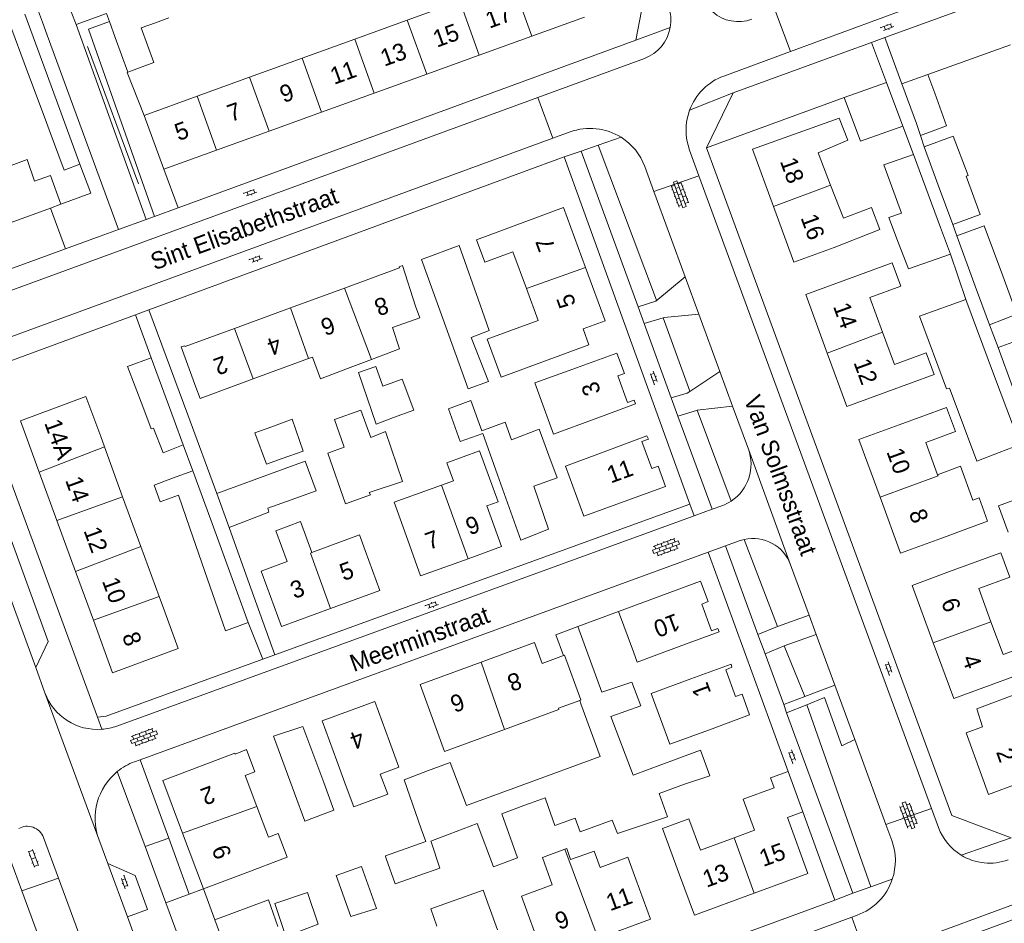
# Model space of a CAD drawing. Extents: x 99476 to 102828, y 406437 to 407931.
# Tile 83 of 162: x 100767 to 100882, y 406866 to 406971. Entities that reach past the tile are written whole.
import ezdxf

# ---------------------------------------------------------------- set-up
doc = ezdxf.new("R2010")
doc.units = 0
doc.header["$MEASUREMENT"] = 0
for name, color, linetype, lineweight in [('BG_bijgebouw', 253, 'Continuous', 0), ('BG_dakoverstek', 253, 'Continuous', 13), ('BG_dakoverstek bijgebouw', 253, 'Continuous', 0), ('BG_heg haag', 253, 'Continuous', 0), ('BG_hek', 253, 'Continuous', 0), ('BG_hoofdgebouw', 253, 'Continuous', 13), ('BG_huisnummer', 253, 'Continuous', 0), ('BG_kant verharding', 253, 'Continuous', 0), ('BG_muur', 253, 'Continuous', 0), ('BG_open verharding', 253, 'Continuous', 0), ('BG_schutting', 253, 'Continuous', 0), ('BG_straatnaam', 253, 'Continuous', 0), ('BG_tussenmuur', 253, 'Continuous', 0), ('BG_vlakafsluiter', 253, 'Continuous', 0)]:
    doc.layers.add(name, color=color, linetype=linetype, lineweight=lineweight)
doc.styles.add('Style-WORKING', font='WORKING.shx')

# ---------------------------------------------------------------- blocks, each defined once
blk = doc.blocks.new('S02OV6')
at = {"layer": 'BG_open verharding', "linetype": 'Continuous', "lineweight": 0}
for p, q in [((0, 0.20784), (1.371449, 0.20784)), ((0.085505, 0.20784), (0.085505, 0.268177)), ((0.485, -0.192), (0.486, 0.207)), ((0.885505, 0.20784), (0.885505, 0.31106)), ((1.285, -0.193), (1.285, 0.207)), ((0.268333, -0.19216), (1.549656, -0.19216)), ((0.885505, -0.32925), (0.885505, -0.19216))]:
    blk.add_line(p, q, dxfattribs=at)
blk = doc.blocks.new('S02OV4')
at = {"layer": 'BG_open verharding', "linetype": 'Continuous', "lineweight": 0}
for p, q in [((0, -0.200092), (0, 0.200092)), ((0, 0.2), (3.201, 0.2)), ((0.214, 0.6), (2.9, 0.6)), ((0.4, 0.199), (0.4, 0.6)), ((0.8, 0.6), (0.8, 0.7)), ((0.8, -0.2), (0.8, 0.2)), ((1.2, 0.2), (1.2, 0.6)), ((1.6, 0.6), (1.6, 0.7)), ((1.6, -0.2), (1.6, 0.2)), ((2, 0.199), (2, 0.6)), ((2.4, 0.6), (2.4, 0.7)), ((2.4, -0.2), (2.4, 0.2)), ((2.8, 0.2), (2.8, 0.6)), ((3.2, -0.199908), (3.2, 0.200092)), ((0, -0.2), (3.2, -0.199)), ((0.31, -0.6), (2.9, -0.6)), ((0.4, -0.6), (0.399, -0.2)), ((0.8, -0.7), (0.8, -0.6)), ((1.2, -0.6), (1.2, -0.2)), ((1.6, -0.7), (1.6, -0.6)), ((2, -0.6), (1.999, -0.2)), ((2.4, -0.7), (2.4, -0.6)), ((2.8, -0.6), (2.8, -0.2))]:
    blk.add_line(p, q, dxfattribs=at)
blk = doc.blocks.new('S02OV2')
at = {"layer": 'BG_open verharding', "linetype": 'Continuous', "lineweight": 0}
for p, q in [((0.052866, 0.482148), (0.183301, 0.482148)), ((0.183301, -1.01785), (0.183301, 0.982147)), ((0.183301, 0.895191), (0.705039, 0.895191)), ((0.705039, -1.01785), (0.705039, 0.982147)), ((0.705039, 0.43867), (0.835473, 0.43867)), ((0.052866, -0.517416), (0.183301, -0.517416)), ((0.183301, -0.017851), (0.705039, -0.017851)), ((0.183301, -0.930894), (0.705039, -0.930894)), ((0.705039, -0.473938), (0.835473, -0.473938))]:
    blk.add_line(p, q, dxfattribs=at)

msp = doc.modelspace()

# ---------------------------------------------------------------- linework, layer by layer
at = {"layer": 'BG_bijgebouw', "linetype": 'Continuous', "lineweight": 0}
for p, q in [((100765.974, 406971.384), (100768.206, 406965.366)), ((100770.101, 406966.063), (100767.882, 406972.097)), ((100777.41, 406972.19), (100777.75, 406971.265)), ((100777.75, 406971.265), (100778.44, 406969.39)), ((100781.454, 406970.495), (100783.13, 406971.11)), ((100783.13, 406971.11), (100784.68, 406971.676)), ((100768.206, 406965.366), (100770.243, 406959.875)), ((100772.122, 406960.566), (100770.101, 406966.063)), ((100870.332, 406963.976), (100873.345, 406965.076)), ((100873.345, 406965.076), (100874.15, 406962.872)), ((100868.509, 406964.139), (100863.586, 406962.365)), ((100870.417, 406959.052), (100868.509, 406964.139)), ((100872.022, 406959.349), (100870.332, 406963.976)), ((100770.243, 406959.875), (100770.72, 406958.59)), ((100774.32, 406954.59), (100772.122, 406960.566)), ((100770.72, 406958.59), (100772.46, 406953.9)), ((100872.918, 406956.641), (100874.559, 406952.168)), ((100874.843, 406947.195), (100871.69, 406955.748)), ((100772.46, 406953.9), (100774.32, 406954.59)), ((100874.559, 406952.168), (100876.253, 406947.552)), ((100875.983, 406944.101), (100874.843, 406947.195)), ((100882.099, 406941.548), (100879.944, 406947.399)), ((100876.742, 406946.219), (100878.888, 406940.37)), ((100816.685, 406936.605), (100814.208, 406943.481)), ((100878.888, 406940.37), (100880.549, 406935.842)), ((100821.061, 406938.164), (100822.117, 406935.177)), ((100881.02, 406930.143), (100877.77, 406938.817)), ((100881.572, 406933.202), (100884.575, 406934.299)), ((100782.62, 406932.01), (100785.304, 406924.737)), ((100884.117, 406921.878), (100881.02, 406930.143)), ((100785.304, 406924.737), (100786.374, 406921.838)), ((100805.182, 406921.578), (100804.067, 406924.781)), ((100794.727, 406923.23), (100796.607, 406923.91)), ((100823.092, 406918.345), (100821.379, 406923.169)), ((100797.95, 406920.244), (100796.098, 406919.593)), ((100787.518, 406918.819), (100785.114, 406917.944)), ((100789.612, 406913.07), (100787.518, 406918.819)), ((100797.726, 406918.875), (100790.313, 406916.17)), ((100785.809, 406915.953), (100787.143, 406912.134)), ((100790.313, 406916.17), (100791.745, 406912.199)), ((100791.788, 406907.095), (100789.612, 406913.07)), ((100787.143, 406912.134), (100789.224, 406906.173)), ((100793.971, 406901.101), (100791.788, 406907.095)), ((100832.469, 406900.623), (100835.284, 406892.966)), ((100832.839, 406891.626), (100832.696, 406892.015)), ((100835.091, 406885.477), (100832.839, 406891.626)), ((100799.376, 406881.19), (100796.916, 406887.82)), ((100826.165, 406882.203), (100835.091, 406885.477)), ((100838.924, 406883.297), (100843.974, 406885.15)), ((100826.168, 406879.739), (100823.577, 406878.776)), ((100820.701, 406877.65), (100817.45, 406876.408)), ((100810.088, 406873.577), (100810.015, 406873.781)), ((100790.074, 406866.392), (100796.322, 406868.753)), ((100791.421, 406862.717), (100790.074, 406866.392))]:
    msp.add_line(p, q, dxfattribs=at)
at = {"layer": 'BG_bijgebouw', "linetype": 'Continuous', "lineweight": 0, "flags": 128}
for points in [[(100863.586, 406962.365), (100865.484, 406957.304), (100870.417, 406959.052)], [(100871.69, 406955.748), (100868.23, 406954.53), (100870.261, 406948.895), (100868.79, 406948.365), (100869.939, 406945.382)], [(100814.208, 406943.481), (100818.608, 406945.101), (100821.061, 406938.164)], [(100869.939, 406945.382), (100871.089, 406942.399), (100875.983, 406944.101)], [(100880.549, 406935.842), (100883.743, 406937.086), (100882.099, 406941.548)], [(100877.77, 406938.817), (100872.374, 406936.845), (100875.542, 406928.38), (100875.895, 406928.463), (100875.966, 406928.271)], [(100822.031, 406929.247), (100819.648, 406928.377), (100816.685, 406936.605)], [(100886.277, 406929.698), (100883.256, 406928.595), (100881.572, 406933.202)], [(100782.62, 406932.01), (100779.88, 406930.97), (100781.65, 406926.3)], [(100806.84, 406930.281), (100808.886, 406930.981), (100809.702, 406928.681)], [(100810.952, 406925.022), (100808.908, 406924.268), (100806.84, 406930.281)], [(100809.702, 406928.681), (100811.96, 406929.496), (100813.303, 406925.889), (100810.952, 406925.022)], [(100875.966, 406928.271), (100879.061, 406919.949), (100881.701, 406920.956)], [(100782.889, 406923.804), (100782.633, 406923.706), (100781.65, 406926.3)], [(100817.358, 406926.034), (100819.975, 406926.998), (100821.263, 406923.484)], [(100804.067, 406924.781), (100807.128, 406925.88), (100808.277, 406922.712)], [(100821.379, 406923.169), (100818.715, 406922.237), (100817.358, 406926.034)], [(100796.607, 406923.91), (100799.121, 406924.819), (100800.397, 406921.104), (100797.95, 406920.244)], [(100821.263, 406923.484), (100823.975, 406924.468), (100824.719, 406922.444), (100827.969, 406923.651), (100829.088, 406920.591)], [(100786.374, 406921.838), (100784.048, 406920.908), (100782.889, 406923.804)], [(100808.277, 406922.712), (100809.996, 406923.393), (100812.01, 406917.573), (100808.1, 406916.289)], [(100808.1, 406916.289), (100808.238, 406915.989), (100805.332, 406914.97), (100803.289, 406920.882), (100805.182, 406921.578)], [(100829.088, 406920.591), (100830.044, 406917.976), (100827.321, 406916.998), (100829.042, 406912.003), (100825.797, 406910.729), (100823.092, 406918.345)], [(100798.976, 406915.43), (100801.897, 406916.475), (100800.639, 406919.938), (100797.726, 406918.875)], [(100791.745, 406912.199), (100796.391, 406913.963), (100796.249, 406914.454), (100798.976, 406915.43)], [(100789.224, 406906.173), (100791.331, 406900.14), (100793.971, 406901.101)], [(100830.794, 406897.237), (100829.897, 406899.678), (100832.469, 406900.623)], [(100835.284, 406892.966), (100838.761, 406894.137), (100839.815, 406891.393), (100836.343, 406890.151), (100838.924, 406883.297)], [(100796.916, 406887.82), (100800.35, 406888.969), (100802.788, 406882.411)], [(100814.167, 406877.004), (100812.185, 406882.742), (100814.93, 406883.774)], [(100814.93, 406883.774), (100817.566, 406884.765), (100819.483, 406879.752), (100826.165, 406882.203)], [(100802.788, 406882.411), (100803.981, 406879.204), (100800.588, 406877.922), (100799.376, 406881.19)], [(100844.939, 406882.242), (100841.978, 406881.142), (100842.926, 406878.43), (100839.775, 406877.366)], [(100823.577, 406878.776), (100825.438, 406873.628), (100822.621, 406872.597), (100820.701, 406877.65)], [(100839.775, 406877.366), (100837.091, 406876.459), (100836.489, 406878.031), (100832.727, 406876.661), (100832.174, 406878.265), (100829.784, 406877.426)], [(100817.45, 406876.408), (100815.299, 406875.586), (100815.331, 406875.491)], [(100815.331, 406875.491), (100816.367, 406872.421), (100813.892, 406871.568)], [(100813.892, 406871.568), (100811.144, 406870.621), (100810.088, 406873.577)], [(100807.193, 406872.624), (100804.257, 406871.581), (100805.969, 406866.796), (100808.945, 406867.742), (100807.193, 406872.624)]]:
    msp.add_lwpolyline(points, dxfattribs=at)
at = {"layer": 'BG_dakoverstek', "linetype": 'Continuous', "lineweight": 13, "flags": 128}
for points in [[(100770.871, 406953.274), (100769.016, 406952.625), (100768.154, 406955.138), (100765.678, 406954.201)], [(100801.485, 406932.079), (100802.415, 406929.55), (100805.564, 406930.741)], [(100833.297, 406874.007), (100834.378, 406874.396), (100835.079, 406872.524)], [(100822.123, 406867.91), (100821.406, 406869.87), (100815.294, 406867.671), (100816.012, 406865.674)]]:
    msp.add_lwpolyline(points, dxfattribs=at)
at = {"layer": 'BG_dakoverstek bijgebouw', "linetype": 'Continuous', "lineweight": 0}
for p, q in [((100778.44, 406969.39), (100779.926, 406965.353)), ((100872.48, 406957.965), (100872.022, 406959.349)), ((100872.918, 406956.641), (100876.309, 406957.875)), ((100878.063, 406953.275), (100876.309, 406957.875)), ((100877.818, 406953.185), (100878.063, 406953.275)), ((100876.742, 406946.219), (100879.944, 406947.399)), ((100794.727, 406923.23), (100796.098, 406919.593)), ((100884.117, 406921.878), (100881.701, 406920.956)), ((100828.745, 406880.387), (100829.784, 406877.426)), ((100826.168, 406879.739), (100826.931, 406880.02)), ((100809.991, 406873.851), (100810.015, 406873.781)), ((100796.322, 406868.753), (100797.427, 406865.618))]:
    msp.add_line(p, q, dxfattribs=at)
at = {"layer": 'BG_dakoverstek bijgebouw', "linetype": 'Continuous', "lineweight": 0, "flags": 128}
for points in [[(100779.926, 406965.353), (100782.935, 406966.457), (100781.454, 406970.495)], [(100872.48, 406957.965), (100875.534, 406959.08), (100874.15, 406962.872)], [(100876.253, 406947.552), (100879.457, 406948.73), (100877.818, 406953.185)], [(100822.117, 406935.177), (100820.031, 406934.366), (100822.031, 406929.247)], [(100785.114, 406917.944), (100782.972, 406917.149), (100783.706, 406915.172), (100785.809, 406915.953)], [(100882.714, 406911.655), (100881.594, 406914.729), (100886.238, 406916.422)], [(100844.939, 406882.242), (100847.887, 406883.22), (100846.798, 406886.186), (100843.974, 406885.15)], [(100826.931, 406880.02), (100828.651, 406880.655), (100828.745, 406880.387)], [(100814.167, 406877.004), (100814.713, 406875.55), (100809.991, 406873.851)], [(100797.068, 406868.318), (100798.359, 406864.469), (100802.141, 406865.879), (100800.883, 406869.609), (100797.068, 406868.318)]]:
    msp.add_lwpolyline(points, dxfattribs=at)
at = {"layer": 'BG_heg haag', "linetype": 'Continuous', "lineweight": 0}
for p, q in [((100868.334, 406969.39), (100890.11, 406977.36)), ((100868.509, 406964.139), (100866.769, 406968.817)), ((100870.332, 406963.976), (100868.334, 406969.39)), ((100863.526, 406967.63), (100850.63, 406962.91)), ((100850.63, 406962.91), (100847.51, 406956.49)), ((100847.51, 406956.49), (100848.472, 406953.873)), ((100816.293, 406950.096), (100830.87, 406955.47)), ((100830.87, 406955.47), (100833.017, 406949.542)), ((100790.313, 406916.17), (100786.911, 406925.36)), ((100778.677, 406883.705), (100781.918, 406874.94)), ((100781.918, 406874.94), (100784.342, 406868.386))]:
    msp.add_line(p, q, dxfattribs=at)
at = {"layer": 'BG_hek', "linetype": 'Continuous', "lineweight": 0}
msp.add_line((100781.144, 406952.312), (100775.207, 406968.316), dxfattribs=at)
at = {"layer": 'BG_hek', "linetype": 'Continuous', "lineweight": 0, "flags": 128}
msp.add_lwpolyline([(100774.32, 406954.59), (100775.57, 406951.221), (100772.103, 406949.94)], dxfattribs=at)
at = {"layer": 'BG_hoofdgebouw', "linetype": 'Continuous', "lineweight": 13}
for p, q in [((100812.542, 406971.405), (100818.678, 406973.627)), ((100806.407, 406969.184), (100812.542, 406971.405)), ((100833.232, 406971.753), (100827.094, 406969.536)), ((100800.27, 406966.963), (100806.407, 406969.184)), ((100827.094, 406969.536), (100820.956, 406967.32)), ((100794.134, 406964.741), (100800.27, 406966.963)), ((100820.956, 406967.32), (100814.818, 406965.103)), ((100787.998, 406962.52), (100794.134, 406964.741)), ((100814.818, 406965.103), (100808.681, 406962.887)), ((100781.81, 406960.28), (100787.998, 406962.52)), ((100808.681, 406962.887), (100802.543, 406960.67)), ((100784.13, 406954.02), (100781.81, 406960.28)), ((100802.543, 406960.67), (100796.405, 406958.453)), ((100796.405, 406958.453), (100790.267, 406956.236)), ((100790.267, 406956.236), (100784.13, 406954.02)), ((100772.103, 406949.94), (100770.871, 406953.274)), ((100770.87, 406949.484), (100772.103, 406949.94)), ((100805.224, 406940.146), (100798.897, 406937.819)), ((100798.897, 406937.819), (100792.385, 406935.424)), ((100821.891, 406934.171), (100824.546, 406935.143)), ((100833.08, 406935.386), (100833.773, 406933.494)), ((100821.891, 406934.171), (100823.513, 406929.739)), ((100823.513, 406929.739), (100833.773, 406933.494)), ((100801.485, 406932.079), (100801.023, 406931.909)), ((100801.023, 406931.909), (100794.547, 406929.528)), ((100808.382, 406931.807), (100805.564, 406930.741)), ((100777.177, 406921.604), (100776.74, 406922.8)), ((100779.304, 406915.789), (100777.177, 406921.604)), ((100769.561, 406918.669), (100771.629, 406913.014)), ((100781.434, 406909.968), (100779.304, 406915.789)), ((100771.629, 406913.014), (100773.801, 406907.072)), ((100783.566, 406904.137), (100781.434, 406909.968)), ((100773.801, 406907.072), (100775.884, 406901.373)), ((100784.07, 406902.76), (100783.566, 406904.137)), ((100837.22, 406902.39), (100838.96, 406897.7)), ((100823.915, 406888.618), (100830.266, 406890.952)), ((100804.33, 406884.95), (100805.427, 406881.965)), ((100857.037, 406883.706), (100855.095, 406882.997)), ((100858.752, 406878.999), (100857.037, 406883.706)), ((100850.711, 406875.974), (100853.117, 406876.864)), ((100788.74, 406870.03), (100786.314, 406876.513)), ((100793.42, 406871.78), (100788.74, 406870.03)), ((100822.123, 406867.91), (100823.101, 406865.24))]:
    msp.add_line(p, q, dxfattribs=at)
at = {"layer": 'BG_hoofdgebouw', "linetype": 'Continuous', "lineweight": 13, "flags": 128}
for points in [[(100864.01, 406957.4), (100863.01, 406959.98), (100852.88, 406956.35), (100855.332, 406949.653)], [(100861.993, 406952.162), (100860.53, 406955.936), (100864.01, 406957.4)], [(100862.41, 406944.88), (100867.762, 406946.956), (100866.753, 406949.556), (100863.494, 406948.292), (100861.993, 406952.162)], [(100764.191, 406950.81), (100765.425, 406947.471), (100770.87, 406949.484)], [(100821.6, 406943.16), (100820.63, 406945.78), (100830.8, 406949.56), (100833.374, 406942.552)], [(100855.332, 406949.653), (100857.71, 406943.16), (100862.41, 406944.88)], [(100821.6, 406943.16), (100824.893, 406944.37), (100826.466, 406940.09)], [(100813.51, 406938.01), (100811.981, 406942.77), (100811.61, 406942.61), (100811.65, 406942.51), (100805.224, 406940.146)], [(100833.374, 406942.552), (100835.66, 406936.33), (100833.08, 406935.386)], [(100863.78, 406941.1), (100869.185, 406943.074), (100870.177, 406940.357), (100866.582, 406939.045), (100868.066, 406934.98)], [(100826.466, 406940.09), (100827.839, 406936.353), (100824.546, 406935.143)], [(100863.78, 406941.1), (100859.091, 406939.39), (100861.587, 406932.553)], [(100810.841, 406935.519), (100813.999, 406936.68), (100813.51, 406938.01)], [(100810.841, 406935.519), (100811.646, 406933.041), (100808.382, 406931.807)], [(100792.385, 406935.424), (100786.61, 406933.3), (100786.56, 406933.41), (100786.14, 406933.27), (100787.86, 406928.58)], [(100868.066, 406934.98), (100869.438, 406931.22), (100873.167, 406932.581), (100874.096, 406930.037), (100868.57, 406928.02)], [(100834.5, 406924.86), (100839.19, 406926.62), (100839.04, 406927.04), (100838.29, 406926.79), (100837.16, 406929.91), (100837.92, 406930.18), (100837.01, 406932.54), (100832.31, 406930.83)], [(100861.587, 406932.553), (100863.87, 406926.3), (100868.57, 406928.02)], [(100832.31, 406930.83), (100827.45, 406929.066), (100829.62, 406923.089), (100834.5, 406924.86)], [(100794.547, 406929.528), (100788.349, 406927.249), (100787.86, 406928.58)], [(100776.74, 406922.8), (100775.01, 406927.49), (100767.371, 406924.66), (100769.561, 406918.669)], [(100870.01, 406924.17), (100875.536, 406926.193), (100876.565, 406923.383), (100873.113, 406922.119), (100874.492, 406918.352)], [(100870.01, 406924.17), (100865.31, 406922.46), (100867.773, 406915.732)], [(100831.45, 406918.2), (100833.16, 406913.51), (100842.72, 406916.99), (100841.87, 406919.36), (100841.121, 406919.09), (100839.95, 406922.22), (100840.71, 406922.5), (100840.52, 406922.91), (100835.841, 406921.16)], [(100816.536, 406917.139), (100817.936, 406917.646), (100817.173, 406919.754), (100821.003, 406921.14)], [(100819.643, 406908.542), (100823.56, 406909.96), (100821.842, 406914.709), (100823.158, 406915.185), (100821.003, 406921.14)], [(100835.841, 406921.16), (100831.018, 406919.355), (100831.45, 406918.2)], [(100878.62, 406915.379), (100877.165, 406919.338), (100874.492, 406918.352)], [(100812.41, 406911.25), (100811.003, 406915.136), (100816.536, 406917.139)], [(100867.773, 406915.732), (100870.16, 406909.21), (100874.85, 406910.92)], [(100878.62, 406915.379), (100879.338, 406915.642), (100880.332, 406912.927), (100874.85, 406910.92)], [(100798.512, 406908.209), (100797.196, 406911.796), (100800.063, 406912.875), (100801.398, 406909.271)], [(100807.65, 406909.52), (100806.985, 406911.327), (100801.398, 406909.271)], [(100812.41, 406911.25), (100814.11, 406906.54), (100819.643, 406908.542)], [(100807.65, 406909.52), (100809.36, 406904.82), (100803.586, 406902.72)], [(100876.21, 406907.16), (100881.865, 406909.239), (100882.911, 406906.395), (100879.297, 406905.066), (100880.724, 406901.185)], [(100798.512, 406908.209), (100795.478, 406907.092), (100796.13, 406905.32)], [(100876.21, 406907.16), (100871.51, 406905.44), (100873.982, 406898.717)], [(100844.29, 406898.29), (100848.98, 406900.01), (100848.81, 406900.39), (100848.08, 406900.15), (100846.94, 406903.25), (100847.68, 406903.55), (100846.8, 406905.94), (100837.22, 406902.39)], [(100803.586, 406902.72), (100797.841, 406900.63), (100796.13, 406905.32)], [(100775.884, 406901.373), (100778.13, 406895.23), (100785.8, 406898.07), (100784.07, 406902.76)], [(100880.724, 406901.185), (100882.132, 406897.356), (100885.816, 406898.71), (100886.796, 406896.044), (100881.07, 406893.94)], [(100821.162, 406896.468), (100827.4, 406898.76), (100828.297, 406896.32), (100830.794, 406897.237)], [(100873.982, 406898.717), (100876.37, 406892.22), (100881.07, 406893.94)], [(100838.96, 406897.7), (100839.404, 406896.493), (100844.29, 406898.29)], [(100815.77, 406889.16), (100814.04, 406893.85), (100821.162, 406896.468)], [(100847.841, 406888.59), (100852.53, 406890.33), (100851.65, 406892.73), (100850.9, 406892.45), (100849.75, 406895.57), (100850.47, 406895.88), (100850.37, 406896.24), (100845.68, 406894.52)], [(100845.68, 406894.52), (100841.044, 406892.809), (100843.229, 406886.888), (100847.841, 406888.59)], [(100888.057, 406894.425), (100879.057, 406891.04), (100879.737, 406888.914)], [(100810.48, 406887.2), (100808.76, 406891.9), (100802.61, 406889.64), (100804.33, 406884.95)], [(100832.696, 406892.015), (100830.211, 406891.102), (100830.266, 406890.952)], [(100815.77, 406889.16), (100816.915, 406886.045), (100823.915, 406888.618)], [(100879.737, 406888.914), (100877.83, 406888.22), (100880.45, 406881.03), (100887.54, 406883.66), (100885.476, 406889.222)], [(100809.382, 406883.418), (100811.574, 406884.224), (100810.48, 406887.2)], [(100786.314, 406876.513), (100784.01, 406882.67), (100792.42, 406885.84), (100792.43, 406885.72), (100793.79, 406886.28), (100794.763, 406883.679)], [(100794.763, 406883.679), (100793.616, 406883.246), (100794.985, 406879.618)], [(100805.427, 406881.965), (100806.307, 406879.575), (100810.273, 406881.067), (100809.382, 406883.418)], [(100855.095, 406882.997), (100854.982, 406882.956), (100855.397, 406881.819), (100851.79, 406880.502), (100853.117, 406876.864)], [(100794.985, 406879.618), (100796.336, 406876.039), (100797.476, 406876.469), (100798.519, 406873.703), (100793.42, 406871.78)], [(100844.36, 406871.65), (100842.359, 406877.055), (100845.443, 406878.197), (100846.802, 406874.527), (100850.711, 406875.974)], [(100853.084, 406869.518), (100859.33, 406871.8), (100856.946, 406878.339), (100858.752, 406878.999)], [(100829.485, 406870.473), (100828.352, 406873.677), (100830.97, 406874.637)], [(100830.97, 406874.637), (100831.204, 406874.723), (100831.613, 406873.436), (100833.297, 406874.007)], [(100839.24, 406871.15), (100838.303, 406873.706), (100835.079, 406872.524)], [(100834.858, 406864.223), (100840.96, 406866.46), (100839.24, 406871.15)], [(100844.36, 406871.65), (100846.08, 406866.96), (100853.084, 406869.518)], [(100829.485, 406870.473), (100825.896, 406869.158), (100826.83, 406866.61)], [(100826.83, 406866.61), (100828.55, 406861.91), (100834.858, 406864.223)]]:
    msp.add_lwpolyline(points, dxfattribs=at)
at = {"layer": 'BG_kant verharding', "linetype": 'Continuous', "lineweight": 0}
for p, q in [((100769.96, 406971.17), (100762.14, 406992.23)), ((100883.936, 406977.555), (100857.291, 406967.75)), ((100770.47, 406969.67), (100769.96, 406971.17)), ((100777.41, 406972.19), (100773.863, 406970.902)), ((100782.061, 406948.144), (100773.863, 406970.902)), ((100770.47, 406969.67), (100778.83, 406946.96)), ((100785.783, 406949.507), (100839.24, 406969.09)), ((100863.526, 406967.63), (100866.769, 406968.817)), ((100857.291, 406967.75), (100849.518, 406964.889)), ((100840.25, 406966.951), (100827.806, 406962.399)), ((100827.806, 406962.399), (100761.055, 406937.978)), ((100763.443, 406933.414), (100829.566, 406957.626)), ((100829.566, 406957.626), (100831.57, 406958.36)), ((100837.524, 406957.736), (100834.852, 406956.805)), ((100834.852, 406956.805), (100832.863, 406956.111)), ((100845.52, 406956.23), (100846.616, 406953.251)), ((100832.863, 406956.111), (100839.504, 406937.945)), ((100840.288, 406954.333), (100841.362, 406951.405)), ((100846.616, 406953.251), (100873.775, 406879.406)), ((100841.362, 406951.405), (100845.016, 406941.443)), ((100772.625, 406944.714), (100770.87, 406949.484)), ((100816.293, 406950.096), (100782.382, 406937.596)), ((100783.043, 406948.503), (100785.783, 406949.507)), ((100833.017, 406949.542), (100845.557, 406914.917)), ((100778.83, 406946.96), (100782.061, 406948.144)), ((100782.061, 406948.144), (100783.043, 406948.503)), ((100841.59, 406938.597), (100845.016, 406941.443)), ((100845.016, 406941.443), (100846.608, 406937.103)), ((100839.504, 406937.945), (100841.59, 406938.597)), ((100786.911, 406925.36), (100782.382, 406937.596)), ((100842.431, 406936.66), (100840.218, 406935.993)), ((100846.608, 406937.103), (100849.071, 406930.389)), ((100840.218, 406935.993), (100843.388, 406927.326)), ((100849.071, 406930.389), (100845.672, 406928.152)), ((100849.071, 406930.389), (100850.545, 406926.372)), ((100846.427, 406925.878), (100850.545, 406926.372)), ((100850.545, 406926.372), (100852.386, 406921.354)), ((100844.166, 406925.199), (100848.146, 406914.319)), ((100769.147, 406895.845), (100759.358, 406922.573)), ((100766.253, 406917.543), (100776.36, 406890.04)), ((100845.557, 406914.917), (100841.906, 406913.583)), ((100849.301, 406914.739), (100848.146, 406914.319)), ((100848.146, 406914.319), (100846.076, 406913.566)), ((100846.076, 406913.566), (100778.619, 406889.014)), ((100849.718, 406910.06), (100851.307, 406910.635)), ((100847.7, 406909.33), (100781.355, 406885.094)), ((100847.7, 406909.33), (100849.718, 406910.06)), ((100855.049, 406889.161), (100847.7, 406909.33)), ((100849.718, 406910.06), (100853.509, 406899.713)), ((100797.091, 406897.315), (100826.78, 406908.093)), ((100857.327, 406907.831), (100859.487, 406901.949)), ((100793.936, 406906.099), (100797.091, 406897.315)), ((100859.487, 406901.949), (100855.782, 406900.634)), ((100859.487, 406901.949), (100860.311, 406899.704)), ((100855.782, 406900.634), (100853.509, 406899.713)), ((100860.311, 406899.704), (100856.554, 406898.392)), ((100860.311, 406899.704), (100862.476, 406893.806)), ((100856.554, 406898.392), (100854.343, 406897.436)), ((100854.343, 406897.436), (100856.512, 406891.517)), ((100770.225, 406892.901), (100769.147, 406895.845)), ((100770.225, 406892.901), (100776.519, 406875.832)), ((100862.476, 406893.806), (100858.979, 406892.464)), ((100862.476, 406893.806), (100864.807, 406887.456)), ((100858.979, 406892.464), (100856.512, 406891.517)), ((100856.859, 406890.573), (100859.2, 406891.505)), ((100776.36, 406890.04), (100777.38, 406890.16)), ((100856.859, 406890.573), (100864.58, 406869.5)), ((100864.807, 406887.456), (100868.45, 406877.536)), ((100781.355, 406885.094), (100780.703, 406884.856)), ((100873.775, 406879.406), (100874.598, 406877.169)), ((100862.5, 406868.71), (100858.752, 406878.999)), ((100868.45, 406877.536), (100869.142, 406875.651)), ((100770.059, 406876.001), (100771.802, 406871.274)), ((100776.519, 406875.832), (100777.573, 406872.972)), ((100767.548, 406869.768), (100765.82, 406874.45)), ((100777.573, 406872.972), (100779.872, 406866.733)), ((100767.548, 406869.768), (100771.802, 406871.274)), ((100771.802, 406871.274), (100780.88, 406846.64)), ((100866.682, 406870.247), (100869.201, 406871.141)), ((100787.077, 406869.408), (100788.74, 406870.03)), ((100864.58, 406869.5), (100866.682, 406870.247)), ((100776.629, 406845.154), (100767.548, 406869.768)), ((100784.342, 406868.386), (100787.077, 406869.408)), ((100885.157, 406868.842), (100866.228, 406861.905)), ((100890.291, 406868.999), (100873.042, 406862.678)), ((100784.342, 406868.386), (100787.04, 406861.091)), ((100796.287, 406844.494), (100862.5, 406868.71)), ((100779.872, 406866.733), (100782.562, 406859.433)), ((100797.76, 406842.31), (100864.458, 406866.705)), ((100864.458, 406866.705), (100865.106, 406866.942))]:
    msp.add_line(p, q, dxfattribs=at)
at = {"layer": 'BG_kant verharding', "linetype": 'Continuous', "lineweight": 0, "flags": 128}
for points in [[(100839.24, 406969.09), (100839.91, 406972.48), (100839.37, 406973.97)], [(100783.043, 406948.503), (100775.326, 406970.351), (100777.75, 406971.265)], [(100848.472, 406953.873), (100876.16, 406878.59), (100883.09, 406875.99)], [(100757.58, 406941.17), (100760.44, 406940.28), (100772.625, 406944.714)], [(100846.608, 406937.103), (100842.557, 406936.698), (100842.431, 406936.66)], [(100845.672, 406928.152), (100845.253, 406927.876), (100843.388, 406927.326)], [(100844.166, 406925.199), (100846.331, 406925.866), (100846.427, 406925.878)], [(100769.147, 406895.845), (100770.61, 406898.882), (100762.507, 406921.024), (100759.358, 406922.573)], [(100859.2, 406891.505), (100861.29, 406892.337), (100863.299, 406886.71), (100864.807, 406887.456)], [(100777.573, 406872.972), (100780.749, 406871.571), (100782.21, 406867.597), (100779.872, 406866.733)]]:
    msp.add_lwpolyline(points, dxfattribs=at)
at = {"layer": 'BG_kant verharding', "linetype": 'Continuous', "lineweight": 0, "extrusion": (0, 0, -1)}
for centre, radius, start, end in [((-100838.62962, 406971.361485), 4.704844, 159.761839, 189.857796), ((-100838.635459, 406971.364583), 4.699623, 189.907191, 249.906878), ((-100833.911078, 406951.980247), 6.795727, 69.849169, 122.116744), ((-100833.91798, 406951.983108), 6.789635, 122.080252, 159.751049), ((-100847.532259, 406919.590393), 5.164215, 160.031388, 236.560911), ((-100847.520731, 406919.617591), 5.193265, 236.620132, 249.952236), ((-100852.909043, 406906.2099), 4.705987, 77.369267, 159.850178), ((-100852.898089, 406906.242277), 4.671999, 70.089102, 77.413528), ((-100776.382582, 406895.190025), 6.569281, 265.727451, 339.607845), ((-100776.374275, 406895.214579), 6.594389, 250.098803, 265.67137), ((-100768.158609, 406875.294526), 2.027459, 60.49218, 159.607276), ((-100862.768877, 406873.312241), 6.788703, 159.848264, 198.65273)]:
    msp.add_arc(centre, radius, start, end, dxfattribs=at)
at = {"layer": 'BG_kant verharding', "linetype": 'Continuous', "lineweight": 0}
for centre, radius, start, end in [((100851.226966, 406975.793874), 4.55476, 228.853589, 290.190402), ((100851.866098, 406958.552665), 6.757418, 110.33353, 159.709534), ((100851.87416, 406958.552112), 6.765172, 159.728819, 200.07471), ((100783.115692, 406878.250568), 7.03227, 110.065164, 129.137907), ((100783.114776, 406878.256344), 7.027212, 129.161841, 200.181415), ((100880.549859, 406879.35898), 6.341974, 200.20104, 238.561579), ((100880.547515, 406879.358573), 6.340405, 238.57773, 290.143723), ((100862.775766, 406873.310807), 6.781717, 290.096677, 341.340132)]:
    msp.add_arc(centre, radius, start, end, dxfattribs=at)
at = {"layer": 'BG_muur', "linetype": 'Continuous', "lineweight": 0}
msp.add_line((100784.13, 406954.02), (100785.783, 406949.507), dxfattribs=at)
at = {"layer": 'BG_schutting', "linetype": 'Continuous', "lineweight": 0}
for p, q in [((100779.926, 406965.353), (100779.833, 406965.315)), ((100781.81, 406960.28), (100779.833, 406965.315)), ((100870.417, 406959.052), (100871.69, 406955.748)), ((100872.918, 406956.641), (100872.48, 406957.965)), ((100876.253, 406947.552), (100876.742, 406946.219)), ((100875.983, 406944.101), (100877.77, 406938.817)), ((100782.62, 406932.01), (100780.793, 406937.01)), ((100881.572, 406933.202), (100880.549, 406935.842)), ((100787.518, 406918.819), (100786.374, 406921.838)), ((100826.78, 406908.093), (100841.906, 406913.583)), ((100791.745, 406912.199), (100793.936, 406906.099)), ((100832.469, 406900.623), (100837.22, 406902.39)), ((100793.971, 406901.101), (100795.691, 406896.807)), ((100777.38, 406890.16), (100795.691, 406896.807)), ((100857.037, 406883.706), (100855.049, 406889.161))]:
    msp.add_line(p, q, dxfattribs=at)
at = {"layer": 'BG_schutting', "linetype": 'Continuous', "lineweight": 0, "flags": 128}
msp.add_lwpolyline([(100762.8, 406926.94), (100765.71, 406931.45), (100780.793, 406937.01)], dxfattribs=at)
at = {"layer": 'BG_tussenmuur', "linetype": 'Continuous', "lineweight": 0}
for p, q in [((100827.094, 406969.536), (100824.814, 406975.848)), ((100820.956, 406967.32), (100818.678, 406973.627)), ((100814.818, 406965.103), (100812.542, 406971.405)), ((100808.681, 406962.887), (100806.407, 406969.184)), ((100802.543, 406960.67), (100800.27, 406966.963)), ((100796.405, 406958.453), (100794.134, 406964.741)), ((100790.267, 406956.236), (100787.998, 406962.52)), ((100855.332, 406949.653), (100861.993, 406952.162)), ((100826.466, 406940.09), (100833.374, 406942.552)), ((100805.224, 406940.146), (100808.382, 406931.807)), ((100798.897, 406937.819), (100801.023, 406931.909)), ((100792.385, 406935.424), (100794.547, 406929.528)), ((100861.587, 406932.553), (100868.066, 406934.98)), ((100769.561, 406918.669), (100777.177, 406921.604)), ((100816.536, 406917.139), (100819.643, 406908.542)), ((100771.629, 406913.014), (100779.304, 406915.789)), ((100773.801, 406907.072), (100781.434, 406909.968)), ((100775.884, 406901.373), (100783.566, 406904.137)), ((100873.982, 406898.717), (100880.724, 406901.185)), ((100821.162, 406896.468), (100823.915, 406888.618)), ((100830.794, 406897.237), (100830.907, 406897.279)), ((100830.907, 406897.279), (100832.824, 406892.062)), ((100832.824, 406892.062), (100832.696, 406892.015)), ((100786.314, 406876.513), (100794.985, 406879.618)), ((100850.711, 406875.974), (100853.084, 406869.518)), ((100830.97, 406874.637), (100834.858, 406864.223))]:
    msp.add_line(p, q, dxfattribs=at)
at = {"layer": 'BG_tussenmuur', "linetype": 'Continuous', "lineweight": 0, "flags": 128}
for points in [[(100867.773, 406915.732), (100874.543, 406918.212), (100874.492, 406918.352)], [(100801.398, 406909.271), (100801.232, 406909.21), (100803.586, 406902.72)]]:
    msp.add_lwpolyline(points, dxfattribs=at)
at = {"layer": 'BG_vlakafsluiter', "linetype": 'Continuous', "lineweight": 0}
for p, q in [((100773.863, 406970.902), (100773.275, 406972.389)), ((100857.291, 406967.75), (100855.53, 406972.526)), ((100839.24, 406969.09), (100843.265, 406970.556)), ((100868.334, 406969.39), (100866.769, 406968.817)), ((100873.345, 406965.076), (100883.022, 406968.511)), ((100829.566, 406957.626), (100827.806, 406962.399)), ((100850.63, 406962.91), (100845.528, 406960.896)), ((100847.51, 406956.49), (100863.586, 406962.365)), ((100832.863, 406956.111), (100830.87, 406955.47)), ((100841.362, 406951.405), (100846.616, 406953.251)), ((100839.504, 406937.945), (100840.218, 406935.993)), ((100782.382, 406937.596), (100780.793, 406937.01)), ((100843.388, 406927.326), (100844.166, 406925.199)), ((100846.427, 406925.878), (100850.378, 406915.281)), ((100852.386, 406921.354), (100857.327, 406907.831)), ((100846.076, 406913.566), (100845.557, 406914.917)), ((100851.88, 406910.802), (100855.782, 406900.634)), ((100853.509, 406899.713), (100854.343, 406897.436)), ((100858.979, 406892.464), (100856.554, 406898.392)), ((100795.691, 406896.807), (100797.091, 406897.315)), ((100856.512, 406891.517), (100856.859, 406890.573)), ((100859.2, 406891.505), (100866.682, 406870.247)), ((100776.36, 406890.04), (100776.872, 406888.639)), ((100781.355, 406885.094), (100784.696, 406875.934)), ((100868.45, 406877.536), (100873.775, 406879.406)), ((100781.918, 406874.94), (100784.696, 406875.934)), ((100787.077, 406869.408), (100784.696, 406875.934)), ((100877.242, 406873.948), (100883.09, 406875.99)), ((100790.074, 406866.392), (100788.74, 406870.03)), ((100864.58, 406869.5), (100862.5, 406868.71)), ((100866.228, 406861.905), (100864.458, 406866.705))]:
    msp.add_line(p, q, dxfattribs=at)
at = {"layer": 'BG_vlakafsluiter', "linetype": 'Continuous', "lineweight": 0, "flags": 128}
for points in [[(100834.852, 406956.805), (100841.659, 406938.739), (100841.59, 406938.597)], [(100772.625, 406944.714), (100776.68, 406946.19), (100778.83, 406946.96)], [(100842.431, 406936.66), (100845.543, 406928.105), (100845.672, 406928.152)]]:
    msp.add_lwpolyline(points, dxfattribs=at)

# ---------------------------------------------------------------- block references
at = {"layer": 'BG_open verharding', "linetype": 'Continuous', "lineweight": 0}
for name, p, rotation in [('S02OV6', (100867.871, 406970.3), 20.173945), ('S02OV4', (100844.939, 406949.579), 110.173945), ('S02OV6', (100793.462, 406950.983), 20.120166), ('S02OV6', (100794.112, 406943.242), 20.120166), ('S02OV6', (100841.636, 406928.925), 110.173945), ('S02OV4', (100841.264, 406909.345), 20.120166), ('S02OV6', (100814.671, 406902.864), 19.992894), ('S02OV6', (100869.059, 406894.977), 110.173945), ('S02OV4', (100780.296, 406887.154), 20.120166), ('S02OV6', (100857.793, 406884.704), 110.173945), ('S02OV4', (100871.657, 406877.107), 110.173945), ('S02OV2', (100769.316, 406873.711), 200.247502), ('S02OV6', (100779.24, 406871.559), 290.06635)]:
    msp.add_blockref(name, p, dxfattribs=dict(at, rotation=rotation))

# ---------------------------------------------------------------- texts
at = {"layer": 'BG_huisnummer', "linetype": 'Continuous', "lineweight": 0, "style": 'Style-WORKING'}
for s, rotation, p in [('17', 19.865687, (100822.138, 406970.404)), ('15', 19.865687, (100816, 406968.188)), ('13', 19.865687, (100809.862, 406965.971)), ('11', 19.865687, (100803.996, 406963.852)), ('9', 19.865687, (100798.102, 406961.724)), ('7', 19.865687, (100791.964, 406959.507)), ('5', 19.865687, (100785.826, 406957.29)), ('18', 290.120166, (100856.055, 406954.949)), ('16', 290.120166, (100858.47, 406948.354)), ('7', 110.173945, (100829.86, 406944.868)), ('8', 200.173945, (100809.905, 406939.204)), ('5', 110.173945, (100832.29, 406938.253)), ('14', 290.06635, (100862.255, 406938.011)), ('6', 200.173945, (100803.645, 406936.901)), ('4', 200.173945, (100797.385, 406934.599)), ('2', 200.173945, (100791.125, 406932.296)), ('12', 290.06635, (100864.644, 406931.466)), ('3', 109.939048, (100835.191, 406928.009)), ('14A', 290.06635, (100770.128, 406924.398)), ('10', 290.120166, (100868.491, 406921.043)), ('11', 19.992894, (100836.317, 406917.32)), ('14', 290.06635, (100772.567, 406917.726)), ('8', 290.120166, (100871.104, 406913.903)), ('9', 19.885165, (100819.823, 406911.266)), ('12', 290.06635, (100774.719, 406911.84)), ('7', 19.885165, (100815.098, 406909.556)), ('5', 19.992894, (100805.102, 406905.931)), ('10', 290.06635, (100776.871, 406905.954)), ('3', 19.992894, (100799.344, 406903.836)), ('6', 290.173945, (100874.879, 406903.519)), ('10', 200.30125, (100843.913, 406902.204)), ('8', 290.06635, (100779.211, 406899.553)), ('4', 290.173945, (100877.309, 406896.909)), ('8', 200.173945, (100825.444, 406895.377)), ('1', 110.247502, (100848.072, 406892.894)), ('6', 200.173945, (100818.764, 406892.922)), ('4', 200.173945, (100807.069, 406888.615)), ('2', 289.992894, (100881.298, 406886.002)), ('2', 200.663303, (100789.616, 406882.111)), ('6', 290.482297, (100789.673, 406874.668)), ('15', 20.06635, (100854.122, 406872.559)), ('13', 20.06635, (100847.497, 406870.139)), ('11', 20.120166, (100836.23, 406867.388)), ('9', 20.120166, (100830.269, 406865.203))]:
    msp.add_text(s, height=2, rotation=rotation, dxfattribs=at).set_placement(p)
at = {"layer": 'BG_straatnaam', "linetype": 'Continuous', "lineweight": 0, "style": 'Style-WORKING'}
for s, rotation, p in [('Sint Elisabethstraat', 20.120166, (100783.027, 406942.195)), ('Van Solmsstraat', 290.120166, (100851.839, 406927.173)), ('Meerminstraat', 20.06635, (100806.298, 406895.317))]:
    msp.add_text(s, height=2, rotation=rotation, dxfattribs=at).set_placement(p)

doc.saveas('drawing.dxf')
